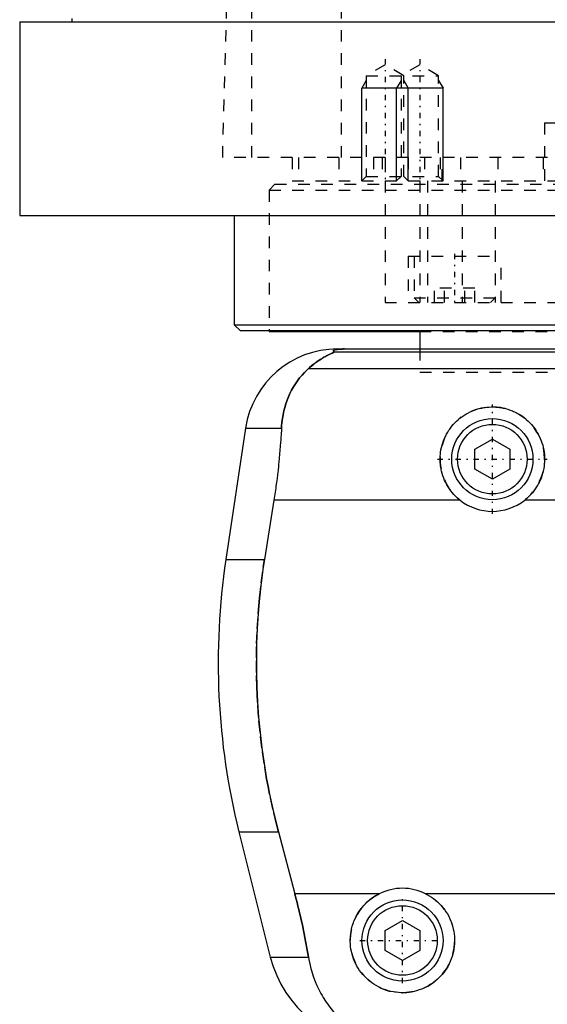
# Model space of a CAD drawing. Extents: x -90 to 90, y -104 to 484.
# Tile 2 of 8: x -80 to -34, y -56 to 28. Entities that reach past the tile are written whole.
import ezdxf

# ---------------------------------------------------------------- set-up
doc = ezdxf.new("R2010")
doc.units = 0
doc.linetypes.add('CENTER', pattern=[1.5, 0.45, -0.5, 0.05, -0.5])
doc.linetypes.add('DASHED', pattern=[2, 1, -1])
for name, color, linetype in [('AM_0', 7, 'CONTINUOUS'), ('AM_10', 7, 'CONTINUOUS'), ('AM_3', 7, 'DASHED'), ('AM_7', 7, 'CENTER')]:
    doc.layers.add(name, color=color, linetype=linetype)

msp = doc.modelspace()

# ---------------------------------------------------------------- linework, layer by layer
at = {"layer": 'AM_0', "color": 7, "linetype": 'CONTINUOUS'}
for p, q in [((-79.5, 28.2), (-79.5, 11.5)), ((-79.5, 28.2), (79.5, 28.2)), ((-75, 28.5), (-75, 28.2)), ((-79.5, 11.5), (79.5, 11.5)), ((-61, 11.5), (-61, 2.08)), ((-61, 2.08), (-60.5, 1.58)), ((-61, 2.08), (-21.935, 2.08)), ((-60.5, 1.58), (-21.435, 1.58)), ((-58, 1.58), (-58, 1.5)), ((-58, 1.5), (-45.028, 1.5)), ((-45, 1.58), (-45, 0)), ((-52.11, 0), (52.11, 0)), ((-52.378, -0.254), (52.378, -0.254)), ((-54.6, -1.693), (54.6, -1.693)), ((-60.021, -6.813), (-61.724, -18.159)), ((-60.021, -6.813), (-56.932, -6.813)), ((-40.25, -8.634), (-38.75, -7.768)), ((-38.75, -7.768), (-37.25, -8.634)), ((-40.25, -10.366), (-40.25, -8.634)), ((-37.25, -8.634), (-37.25, -10.366)), ((-38.75, -11.232), (-40.25, -10.366)), ((-37.25, -10.366), (-38.75, -11.232)), ((-57.58, -13.032), (-58.394, -18.159)), ((-41.538, -13.032), (-57.58, -13.032)), ((35.962, -13.032), (-35.962, -13.032)), ((-61.724, -18.159), (-58.394, -18.159)), ((-60.596, -41.616), (-57.893, -52.426)), ((-60.596, -41.616), (-57.2, -41.616)), ((-57.2, -41.616), (-55.781, -46.968)), ((-48.498, -46.968), (-55.781, -46.968)), ((44.502, -46.968), (-44.502, -46.968)), ((-48, -50.134), (-46.5, -49.268)), ((-46.5, -49.268), (-45, -50.134)), ((-48, -51.866), (-48, -50.134)), ((-45, -50.134), (-45, -51.866)), ((-57.893, -52.426), (-54.602, -52.426)), ((-46.5, -52.732), (-48, -51.866)), ((-45, -51.866), (-46.5, -52.732))]:
    msp.add_line(p, q, dxfattribs=at)
for points in [[(-51.492, 0, 0), (-51.497, 0, 0), (-51.506, 0, 0), (-51.516, 0, 0), (-51.521, 0, 0), (-51.525, 0, 0), (-51.535, 0, 0), (-51.544, 0, 0), (-51.553, 0, 0), (-51.562, 0, 0), (-51.57, 0, 0), (-51.574, 0, 0), (-51.579, 0, 0), (-51.587, -0.001, 0), (-51.596, -0.001, 0), (-51.605, -0.001, 0), (-51.614, -0.001, 0), (-51.623, -0.001, 0), (-51.627, -0.001, 0), (-51.631, -0.001, 0), (-51.64, -0.001, 0), (-51.649, -0.002, 0), (-51.653, -0.002, 0), (-51.657, -0.002, 0), (-51.666, -0.002, 0), (-51.674, -0.002, 0), (-51.678, -0.002, 0), (-51.682, -0.002, 0), (-51.689, -0.003, 0), (-51.697, -0.003, 0), (-51.704, -0.003, 0), (-51.712, -0.003, 0), (-51.719, -0.003, 0), (-51.723, -0.004, 0), (-51.726, -0.004, 0), (-51.734, -0.004, 0), (-51.741, -0.004, 0), (-51.748, -0.004, 0), (-51.756, -0.005, 0), (-51.763, -0.005, 0), (-51.766, -0.005, 0), (-51.77, -0.005, 0), (-51.777, -0.006, 0), (-51.784, -0.006, 0), (-51.79, -0.006, 0), (-51.797, -0.007, 0), (-51.803, -0.007, 0), (-51.807, -0.007, 0), (-51.81, -0.007, 0), (-51.816, -0.007, 0), (-51.822, -0.008, 0), (-51.842, -0.009, 0), (-51.874, -0.011, 0), (-51.89, -0.012, 0), (-51.905, -0.013, 0), (-51.934, -0.015, 0), (-51.962, -0.017, 0), (-51.988, -0.019, 0), (-52.012, -0.022, 0), (-52.035, -0.024, 0), (-52.046, -0.025, 0), (-52.057, -0.026, 0), (-52.077, -0.029, 0), (-52.096, -0.031, 0), (-52.105, -0.032, 0), (-52.113, -0.033, 0), (-52.129, -0.036, 0), (-52.145, -0.038, 0), (-52.153, -0.039, 0), (-52.16, -0.04, 0), (-52.175, -0.043, 0), (-52.189, -0.045, 0), (-52.234, -0.053, 0), (-52.298, -0.069, 0), (-52.348, -0.084, 0), (-52.386, -0.099, 0), (-52.413, -0.113, 0), (-52.423, -0.121, 0), (-52.432, -0.128, 0), (-52.445, -0.142, 0), (-52.452, -0.157, 0), (-52.454, -0.171, 0), (-52.451, -0.186, 0), (-52.443, -0.201, 0), (-52.437, -0.209, 0), (-52.43, -0.216, 0), (-52.412, -0.231, 0), (-52.391, -0.247, 0), (-52.378, -0.254, 0)], [(-52.378, -0.254, 0), (-52.377, -0.255, 0), (-52.376, -0.256, 0), (-52.375, -0.258, 0), (-52.375, -0.259, 0), (-52.376, -0.26, 0), (-52.377, -0.263, 0), (-52.379, -0.265, 0), (-52.381, -0.268, 0), (-52.385, -0.271, 0), (-52.389, -0.274, 0), (-52.391, -0.275, 0), (-52.394, -0.277, 0), (-52.4, -0.281, 0), (-52.406, -0.284, 0), (-52.413, -0.288, 0), (-52.421, -0.292, 0), (-52.429, -0.296, 0), (-52.433, -0.299, 0), (-52.438, -0.301, 0), (-52.447, -0.306, 0), (-52.457, -0.31, 0), (-52.462, -0.313, 0), (-52.468, -0.315, 0), (-52.479, -0.321, 0), (-52.49, -0.326, 0), (-52.496, -0.329, 0), (-52.502, -0.331, 0), (-52.514, -0.337, 0), (-52.527, -0.343, 0), (-52.54, -0.349, 0), (-52.553, -0.355, 0), (-52.567, -0.361, 0), (-52.574, -0.364, 0), (-52.581, -0.368, 0), (-52.595, -0.374, 0), (-52.61, -0.381, 0), (-52.663, -0.405, 0), (-52.763, -0.452, 0), (-52.876, -0.506, 0), (-52.999, -0.568, 0), (-53.064, -0.602, 0), (-53.132, -0.638, 0), (-53.273, -0.717, 0), (-53.426, -0.807, 0), (-53.588, -0.908, 0), (-53.758, -1.021, 0), (-53.936, -1.147, 0), (-54.027, -1.214, 0), (-54.12, -1.286, 0), (-54.309, -1.438, 0), (-54.502, -1.605, 0), (-54.6, -1.693, 0)], [(-54.6, -1.693, 0), (-54.718, -1.8, 0), (-54.945, -2.021, 0), (-55.16, -2.253, 0), (-55.263, -2.372, 0), (-55.363, -2.494, 0), (-55.554, -2.744, 0), (-55.733, -3.004, 0), (-55.901, -3.271, 0), (-56.056, -3.547, 0), (-56.199, -3.831, 0), (-56.266, -3.975, 0), (-56.33, -4.121, 0), (-56.448, -4.419, 0), (-56.554, -4.722, 0), (-56.647, -5.031, 0), (-56.727, -5.345, 0), (-56.795, -5.664, 0), (-56.824, -5.825, 0), (-56.85, -5.988, 0), (-56.893, -6.315, 0), (-56.922, -6.646, 0), (-56.932, -6.813, 0)], [(-41.538, -13.032, 0), (-41.619, -12.967, 0), (-41.774, -12.832, 0), (-41.921, -12.693, 0), (-41.992, -12.621, 0), (-42.062, -12.547, 0), (-42.197, -12.393, 0), (-42.326, -12.231, 0), (-42.449, -12.062, 0), (-42.565, -11.886, 0), (-42.673, -11.704, 0), (-42.724, -11.611, 0), (-42.773, -11.517, 0), (-42.863, -11.325, 0), (-42.945, -11.128, 0), (-43.017, -10.929, 0), (-43.08, -10.727, 0), (-43.132, -10.523, 0), (-43.155, -10.42, 0), (-43.175, -10.318, 0), (-43.208, -10.113, 0), (-43.231, -9.909, 0), (-43.239, -9.808, 0), (-43.245, -9.707, 0), (-43.25, -9.507, 0), (-43.246, -9.308, 0), (-43.241, -9.208, 0), (-43.233, -9.108, 0), (-43.211, -8.906, 0), (-43.179, -8.704, 0), (-43.138, -8.502, 0), (-43.088, -8.302, 0), (-43.028, -8.104, 0), (-42.995, -8.006, 0), (-42.959, -7.908, 0), (-42.881, -7.716, 0), (-42.795, -7.528, 0), (-42.7, -7.345, 0), (-42.598, -7.166, 0), (-42.488, -6.994, 0), (-42.43, -6.91, 0), (-42.37, -6.827, 0), (-42.247, -6.668, 0), (-42.118, -6.515, 0), (-41.983, -6.37, 0), (-41.844, -6.232, 0), (-41.697, -6.099, 0), (-41.621, -6.035, 0), (-41.542, -5.971, 0), (-41.38, -5.849, 0), (-41.211, -5.732, 0), (-41.035, -5.623, 0), (-40.853, -5.521, 0), (-40.665, -5.428, 0), (-40.57, -5.384, 0), (-40.473, -5.343, 0), (-40.277, -5.267, 0), (-40.077, -5.2, 0), (-39.875, -5.143, 0), (-39.67, -5.095, 0), (-39.465, -5.057, 0), (-39.362, -5.042, 0), (-39.259, -5.029, 0), (-39.054, -5.01, 0), (-38.851, -5.001, 0), (-38.75, -5, 0), (-38.649, -5.001, 0), (-38.446, -5.01, 0), (-38.241, -5.029, 0), (-38.138, -5.042, 0), (-38.035, -5.057, 0), (-37.83, -5.095, 0), (-37.625, -5.143, 0), (-37.423, -5.2, 0), (-37.223, -5.267, 0), (-37.027, -5.343, 0), (-36.93, -5.384, 0), (-36.835, -5.428, 0), (-36.647, -5.521, 0), (-36.465, -5.623, 0), (-36.289, -5.732, 0), (-36.12, -5.849, 0), (-35.958, -5.971, 0), (-35.879, -6.035, 0), (-35.803, -6.099, 0), (-35.656, -6.232, 0), (-35.517, -6.37, 0), (-35.382, -6.515, 0), (-35.253, -6.668, 0), (-35.13, -6.827, 0), (-35.07, -6.91, 0), (-35.012, -6.994, 0), (-34.902, -7.166, 0), (-34.8, -7.345, 0), (-34.705, -7.528, 0), (-34.619, -7.716, 0), (-34.541, -7.908, 0), (-34.505, -8.006, 0), (-34.472, -8.104, 0), (-34.412, -8.302, 0), (-34.362, -8.502, 0), (-34.321, -8.704, 0), (-34.289, -8.906, 0), (-34.267, -9.108, 0), (-34.259, -9.208, 0), (-34.254, -9.308, 0), (-34.25, -9.507, 0), (-34.255, -9.707, 0), (-34.261, -9.808, 0), (-34.269, -9.909, 0), (-34.292, -10.113, 0), (-34.325, -10.318, 0), (-34.345, -10.42, 0), (-34.368, -10.523, 0), (-34.42, -10.727, 0), (-34.483, -10.929, 0), (-34.555, -11.128, 0), (-34.637, -11.325, 0), (-34.727, -11.517, 0), (-34.776, -11.611, 0), (-34.827, -11.704, 0), (-34.935, -11.886, 0), (-35.051, -12.062, 0), (-35.174, -12.231, 0), (-35.303, -12.393, 0), (-35.438, -12.547, 0), (-35.508, -12.621, 0), (-35.579, -12.693, 0), (-35.726, -12.832, 0), (-35.881, -12.967, 0), (-35.962, -13.032, 0)], [(-56.932, -6.813, 0), (-56.941, -6.985, 0), (-56.96, -7.331, 0), (-56.981, -7.678, 0), (-56.992, -7.852, 0), (-57.004, -8.026, 0), (-57.03, -8.374, 0), (-57.058, -8.723, 0), (-57.088, -9.071, 0), (-57.12, -9.42, 0), (-57.155, -9.769, 0), (-57.173, -9.943, 0), (-57.191, -10.117, 0), (-57.23, -10.464, 0), (-57.27, -10.81, 0), (-57.313, -11.155, 0), (-57.357, -11.498, 0), (-57.403, -11.84, 0), (-57.427, -12.01, 0), (-57.451, -12.18, 0), (-57.501, -12.52, 0), (-57.553, -12.861, 0), (-57.58, -13.032, 0)], [(-58.394, -18.159, 0), (-58.495, -18.825, 0), (-58.674, -20.156, 0), (-58.821, -21.482, 0), (-58.882, -22.142, 0), (-58.935, -22.799, 0), (-59.018, -24.102, 0), (-59.071, -25.384, 0), (-59.094, -26.642, 0), (-59.089, -27.883, 0), (-59.057, -29.149, 0), (-59.03, -29.791, 0), (-58.995, -30.438, 0), (-58.902, -31.746, 0), (-58.777, -33.067, 0), (-58.62, -34.395, 0), (-58.431, -35.726, 0), (-58.21, -37.055, 0), (-58.088, -37.717, 0), (-57.958, -38.376, 0), (-57.676, -39.685, 0), (-57.366, -40.978, 0), (-57.2, -41.616, 0)], [(-55.781, -46.968, 0), (-55.741, -47.12, 0), (-55.662, -47.424, 0), (-55.585, -47.726, 0), (-55.547, -47.877, 0), (-55.51, -48.027, 0), (-55.436, -48.327, 0), (-55.365, -48.626, 0), (-55.296, -48.924, 0), (-55.227, -49.223, 0), (-55.161, -49.525, 0), (-55.128, -49.676, 0), (-55.095, -49.827, 0), (-55.031, -50.131, 0), (-54.968, -50.435, 0), (-54.907, -50.741, 0), (-54.848, -51.047, 0), (-54.79, -51.353, 0), (-54.762, -51.506, 0), (-54.735, -51.66, 0), (-54.68, -51.966, 0), (-54.628, -52.273, 0), (-54.602, -52.426, 0)], [(-44.502, -46.968, 0), (-44.399, -47.021, 0), (-44.198, -47.134, 0), (-44.003, -47.256, 0), (-43.909, -47.321, 0), (-43.817, -47.387, 0), (-43.639, -47.526, 0), (-43.471, -47.672, 0), (-43.312, -47.824, 0), (-43.16, -47.984, 0), (-43.015, -48.153, 0), (-42.945, -48.241, 0), (-42.877, -48.331, 0), (-42.747, -48.518, 0), (-42.625, -48.712, 0), (-42.514, -48.912, 0), (-42.412, -49.119, 0), (-42.321, -49.33, 0), (-42.28, -49.438, 0), (-42.241, -49.546, 0), (-42.173, -49.765, 0), (-42.116, -49.985, 0), (-42.092, -50.096, 0), (-42.07, -50.207, 0), (-42.036, -50.428, 0), (-42.014, -50.648, 0), (-42.007, -50.758, 0), (-42.002, -50.866, 0), (-42.001, -51.081, 0), (-42.01, -51.297, 0), (-42.029, -51.514, 0), (-42.06, -51.733, 0), (-42.101, -51.95, 0), (-42.126, -52.059, 0), (-42.154, -52.167, 0), (-42.217, -52.381, 0), (-42.291, -52.592, 0), (-42.375, -52.799, 0), (-42.469, -53.001, 0), (-42.573, -53.198, 0), (-42.629, -53.294, 0), (-42.686, -53.389, 0), (-42.808, -53.573, 0), (-42.938, -53.749, 0), (-43.074, -53.918, 0), (-43.217, -54.078, 0), (-43.366, -54.229, 0), (-43.443, -54.302, 0), (-43.522, -54.374, 0), (-43.688, -54.513, 0), (-43.863, -54.646, 0), (-44.046, -54.772, 0), (-44.237, -54.889, 0), (-44.435, -54.998, 0), (-44.536, -55.049, 0), (-44.639, -55.097, 0), (-44.849, -55.186, 0), (-45.063, -55.264, 0), (-45.281, -55.332, 0), (-45.502, -55.388, 0), (-45.724, -55.433, 0), (-45.835, -55.451, 0), (-45.947, -55.466, 0), (-46.17, -55.488, 0), (-46.39, -55.499, 0), (-46.5, -55.5, 0), (-46.61, -55.499, 0), (-46.83, -55.488, 0), (-47.053, -55.466, 0), (-47.165, -55.451, 0), (-47.276, -55.433, 0), (-47.498, -55.388, 0), (-47.719, -55.332, 0), (-47.937, -55.264, 0), (-48.151, -55.186, 0), (-48.361, -55.097, 0), (-48.464, -55.049, 0), (-48.565, -54.998, 0), (-48.763, -54.889, 0), (-48.954, -54.772, 0), (-49.137, -54.646, 0), (-49.312, -54.513, 0), (-49.478, -54.374, 0), (-49.557, -54.302, 0), (-49.634, -54.229, 0), (-49.783, -54.078, 0), (-49.926, -53.918, 0), (-50.062, -53.749, 0), (-50.192, -53.573, 0), (-50.314, -53.389, 0), (-50.371, -53.294, 0), (-50.427, -53.198, 0), (-50.531, -53.001, 0), (-50.625, -52.799, 0), (-50.709, -52.592, 0), (-50.783, -52.381, 0), (-50.846, -52.167, 0), (-50.874, -52.059, 0), (-50.899, -51.95, 0), (-50.94, -51.733, 0), (-50.971, -51.514, 0), (-50.99, -51.297, 0), (-50.999, -51.081, 0), (-50.998, -50.866, 0), (-50.993, -50.758, 0), (-50.986, -50.648, 0), (-50.964, -50.428, 0), (-50.93, -50.207, 0), (-50.908, -50.096, 0), (-50.884, -49.985, 0), (-50.827, -49.765, 0), (-50.759, -49.546, 0), (-50.72, -49.438, 0), (-50.679, -49.33, 0), (-50.588, -49.119, 0), (-50.486, -48.912, 0), (-50.375, -48.712, 0), (-50.253, -48.518, 0), (-50.123, -48.331, 0), (-50.055, -48.241, 0), (-49.985, -48.153, 0), (-49.84, -47.984, 0), (-49.688, -47.824, 0), (-49.529, -47.672, 0), (-49.361, -47.526, 0), (-49.183, -47.387, 0), (-49.091, -47.321, 0), (-48.997, -47.256, 0), (-48.802, -47.134, 0), (-48.601, -47.021, 0), (-48.498, -46.968, 0)], [(-54.602, -52.426, 0), (-54.568, -52.624, 0), (-54.487, -53.017, 0), (-54.393, -53.404, 0), (-54.34, -53.595, 0), (-54.284, -53.785, 0), (-54.161, -54.159, 0), (-54.024, -54.526, 0), (-53.873, -54.885, 0), (-53.708, -55.236, 0), (-53.529, -55.579, 0), (-53.435, -55.747, 0), (-53.337, -55.912, 0), (-53.131, -56.236, 0), (-52.912, -56.55, 0), (-52.68, -56.852, 0), (-52.435, -57.144, 0), (-52.177, -57.424, 0), (-52.043, -57.559, 0), (-51.906, -57.692, 0), (-51.622, -57.947, 0), (-51.326, -58.19, 0), (-51.173, -58.307, 0)]]:
    msp.add_polyline3d(points, dxfattribs=at)
for centre, radius in [((-38.75, -9.5), 3.5), ((-38.75, -9.5), 3), ((-46.5, -51), 3.5), ((-46.5, -51), 3)]:
    msp.add_circle(centre, radius, dxfattribs=at)
for centre, radius, start, end in [((-52.11, -8), 8, 90, 171.46703), ((-38.75, -9.5), 4.5, 231.7104, 308.2896), ((-2.388, -27.062), 60, 171.46703, 194.03784), ((-46.5, -51), 4.5, 63.63717, 116.36283), ((-48.192, -50), 10, 194.03784, 270)]:
    msp.add_arc(centre, radius, start, end, dxfattribs=at)
at = {"layer": 'AM_10', "color": 7, "linetype": 'CONTINUOUS'}
for p, q in [((-49.621, 23.156), (-50, 22.5)), ((-46.621, 23.156), (-47, 22.5)), ((-46.379, 23.156), (-46, 22.5)), ((-43.379, 23.156), (-43, 22.5)), ((-50, 14.5), (-50, 22.5)), ((-43, 22.5), (-50, 22.5)), ((-47, 14.5), (-47, 22.5)), ((-46, 14.5), (-46, 22.5)), ((-43, 14.5), (-43, 22.5))]:
    msp.add_line(p, q, dxfattribs=at)
at = {"layer": 'AM_3', "color": 6, "linetype": 'DASHED'}
for p, q in [((-51.744, 16.5), (-51.744, 77.05)), ((-59.5, 16.5), (-59.5, 75.489)), ((-62, 16.5), (-60.5, 73.35)), ((-48, 24.5), (-49.621, 23.564)), ((-46.379, 23.564), (-48, 24.5)), ((-45, 24.5), (-46.621, 23.564)), ((-43.379, 23.564), (-45, 24.5)), ((-49.621, 23.564), (-49.621, 14.879)), ((-49.621, 23.564), (-43.379, 23.564)), ((-46.621, 23.564), (-46.621, 14.879)), ((-46.379, 14.879), (-46.379, 23.564)), ((-43.379, 14.879), (-43.379, 23.564)), ((-34.25, 19.5), (34.25, 19.5)), ((-34.25, 19.5), (-34.25, 14.2)), ((-34.25, 19.5), (0, 19.5)), ((62, 16.5), (-62, 16.5)), ((-56, 16.5), (-56, 14.5)), ((-55.474, 16.5), (-55.474, 14.5)), ((-52, 16.5), (-52, 14.5)), ((-49, 16.5), (-49, 14.5)), ((-48.25, 16.5), (-48.25, 14.5)), ((-48, 16.5), (-48, 4)), ((-46, 16.5), (-46, 14.5)), ((-44.587, 16.5), (-44.587, 14.5)), ((-43.236, 16.5), (-43.236, 14.5)), ((-43.087, 14.5), (-43.087, 16.5)), ((-41.5, 16.5), (-41.5, 14.5)), ((-38.286, 16.5), (-38.286, 14.5)), ((-34.381, 16.5), (-34.381, 14.5)), ((-56, 14.5), (56, 14.5)), ((-49.621, 14.879), (-50, 14.5)), ((-49.621, 14.879), (-43.379, 14.879)), ((-46.621, 14.879), (-47, 14.5)), ((-46, 14.5), (-46.379, 14.879)), ((-45.003, 14.5), (-45.003, 4)), ((-44.341, 14.5), (-44.341, 4)), ((-43, 14.5), (-43.379, 14.879)), ((-41.361, 14.5), (-41.361, 4)), ((-38.5, 14.5), (-38.5, 4)), ((-57.5, 14.2), (-58, 13.7)), ((-58, 13.7), (-58, 1.58)), ((-58, 13.7), (58, 13.7)), ((-57.5, 14.2), (57.5, 14.2)), ((-46, 8), (-46, 4)), ((-46, 8), (-38, 8)), ((-45.5, 8), (-45.5, 4.4)), ((-38, 4), (-38, 8)), ((-43.732, 4), (-43.732, 5.25)), ((-40.268, 5.25), (-43.732, 5.25)), ((-42.866, 4), (-42.866, 5.25)), ((-41.134, 4), (-41.134, 5.25)), ((-40.268, 4), (-40.268, 5.25)), ((-45.5, 4.4), (-45.1, 4)), ((-45.5, 4.4), (-38.5, 4.4)), ((-38.9, 4), (-38.5, 4.4)), ((-48, 4), (48, 4)), ((-45.028, 1.5), (-21.355, 1.5)), ((-45, 0), (-45, -2)), ((-45, -2), (45, -2)), ((-45, -2), (45, -2))]:
    msp.add_line(p, q, dxfattribs=at)
for points in [[(-52.378, -0.254, 0), (-52.391, -0.247, 0), (-52.412, -0.231, 0), (-52.43, -0.216, 0), (-52.437, -0.209, 0), (-52.443, -0.201, 0), (-52.451, -0.186, 0), (-52.454, -0.171, 0), (-52.452, -0.157, 0), (-52.445, -0.142, 0), (-52.432, -0.128, 0), (-52.423, -0.121, 0), (-52.413, -0.113, 0), (-52.386, -0.099, 0), (-52.348, -0.084, 0), (-52.298, -0.069, 0), (-52.234, -0.053, 0), (-52.189, -0.045, 0), (-52.175, -0.043, 0), (-52.16, -0.04, 0), (-52.153, -0.039, 0), (-52.145, -0.038, 0), (-52.129, -0.036, 0), (-52.113, -0.033, 0), (-52.105, -0.032, 0), (-52.096, -0.031, 0), (-52.077, -0.029, 0), (-52.057, -0.026, 0), (-52.046, -0.025, 0), (-52.035, -0.024, 0), (-52.012, -0.022, 0), (-51.988, -0.019, 0), (-51.962, -0.017, 0), (-51.934, -0.015, 0), (-51.905, -0.013, 0), (-51.89, -0.012, 0), (-51.874, -0.011, 0), (-51.842, -0.009, 0), (-51.822, -0.008, 0), (-51.816, -0.007, 0), (-51.81, -0.007, 0), (-51.807, -0.007, 0), (-51.803, -0.007, 0), (-51.797, -0.007, 0), (-51.79, -0.006, 0), (-51.784, -0.006, 0), (-51.777, -0.006, 0), (-51.77, -0.005, 0), (-51.766, -0.005, 0), (-51.763, -0.005, 0), (-51.756, -0.005, 0), (-51.748, -0.004, 0), (-51.741, -0.004, 0), (-51.734, -0.004, 0), (-51.726, -0.004, 0), (-51.723, -0.004, 0), (-51.719, -0.003, 0), (-51.712, -0.003, 0), (-51.704, -0.003, 0), (-51.697, -0.003, 0), (-51.689, -0.003, 0), (-51.682, -0.002, 0), (-51.678, -0.002, 0), (-51.674, -0.002, 0), (-51.666, -0.002, 0), (-51.657, -0.002, 0), (-51.653, -0.002, 0), (-51.649, -0.002, 0), (-51.64, -0.001, 0), (-51.631, -0.001, 0), (-51.627, -0.001, 0), (-51.623, -0.001, 0), (-51.614, -0.001, 0), (-51.605, -0.001, 0), (-51.596, -0.001, 0), (-51.587, -0.001, 0), (-51.579, 0, 0), (-51.574, 0, 0), (-51.57, 0, 0), (-51.562, 0, 0), (-51.553, 0, 0), (-51.544, 0, 0), (-51.535, 0, 0), (-51.525, 0, 0), (-51.521, 0, 0), (-51.516, 0, 0), (-51.506, 0, 0), (-51.497, 0, 0), (-51.492, 0, 0)], [(-54.6, -1.693, 0), (-54.508, -1.609, 0), (-54.325, -1.451, 0), (-54.145, -1.305, 0), (-54.057, -1.237, 0), (-53.97, -1.172, 0), (-53.799, -1.049, 0), (-53.635, -0.938, 0), (-53.477, -0.838, 0), (-53.327, -0.748, 0), (-53.184, -0.667, 0), (-53.116, -0.63, 0), (-53.051, -0.595, 0), (-52.927, -0.531, 0), (-52.812, -0.475, 0), (-52.704, -0.424, 0), (-52.644, -0.396, 0), (-52.628, -0.389, 0), (-52.612, -0.382, 0), (-52.604, -0.378, 0), (-52.596, -0.374, 0), (-52.581, -0.367, 0), (-52.566, -0.361, 0), (-52.551, -0.354, 0), (-52.537, -0.347, 0), (-52.523, -0.341, 0), (-52.516, -0.338, 0), (-52.509, -0.335, 0), (-52.496, -0.329, 0), (-52.484, -0.323, 0), (-52.478, -0.32, 0), (-52.472, -0.317, 0), (-52.46, -0.312, 0), (-52.449, -0.307, 0), (-52.444, -0.304, 0), (-52.439, -0.302, 0), (-52.429, -0.297, 0), (-52.421, -0.292, 0), (-52.412, -0.288, 0), (-52.405, -0.284, 0), (-52.398, -0.28, 0), (-52.395, -0.278, 0), (-52.392, -0.276, 0), (-52.387, -0.272, 0), (-52.383, -0.269, 0), (-52.38, -0.266, 0), (-52.377, -0.263, 0), (-52.376, -0.261, 0), (-52.375, -0.26, 0), (-52.375, -0.259, 0), (-52.376, -0.257, 0), (-52.377, -0.255, 0), (-52.378, -0.254, 0)], [(-56.932, -6.813, 0), (-56.922, -6.646, 0), (-56.893, -6.315, 0), (-56.85, -5.988, 0), (-56.824, -5.825, 0), (-56.795, -5.664, 0), (-56.727, -5.345, 0), (-56.647, -5.031, 0), (-56.554, -4.722, 0), (-56.448, -4.418, 0), (-56.329, -4.121, 0), (-56.266, -3.975, 0), (-56.199, -3.83, 0), (-56.056, -3.547, 0), (-55.9, -3.271, 0), (-55.733, -3.003, 0), (-55.554, -2.744, 0), (-55.363, -2.494, 0), (-55.263, -2.372, 0), (-55.16, -2.253, 0), (-54.945, -2.021, 0), (-54.718, -1.8, 0), (-54.6, -1.693, 0)], [(-57.2, -41.616, 0), (-57.366, -40.978, 0), (-57.676, -39.685, 0), (-57.958, -38.376, 0), (-58.088, -37.717, 0), (-58.21, -37.055, 0), (-58.431, -35.726, 0), (-58.62, -34.395, 0), (-58.777, -33.067, 0), (-58.902, -31.746, 0), (-58.995, -30.438, 0), (-59.03, -29.791, 0), (-59.057, -29.149, 0), (-59.089, -27.883, 0), (-59.094, -26.642, 0), (-59.071, -25.384, 0), (-59.018, -24.102, 0), (-58.935, -22.799, 0), (-58.882, -22.142, 0), (-58.821, -21.482, 0), (-58.674, -20.156, 0), (-58.495, -18.825, 0), (-58.394, -18.159, 0)], [(-54.602, -52.426, 0), (-54.628, -52.273, 0), (-54.68, -51.966, 0), (-54.735, -51.66, 0), (-54.762, -51.506, 0), (-54.79, -51.353, 0), (-54.848, -51.047, 0), (-54.907, -50.741, 0), (-54.968, -50.435, 0), (-55.031, -50.131, 0), (-55.095, -49.827, 0), (-55.128, -49.676, 0), (-55.161, -49.525, 0), (-55.227, -49.223, 0), (-55.296, -48.924, 0), (-55.365, -48.626, 0), (-55.436, -48.327, 0), (-55.51, -48.027, 0), (-55.547, -47.877, 0), (-55.585, -47.726, 0), (-55.662, -47.424, 0), (-55.741, -47.12, 0), (-55.781, -46.968, 0)]]:
    msp.add_polyline3d(points, dxfattribs=at)
for centre, start, end in [((-38.75, -9.5), 308.2896, 231.7104), ((-46.5, -51), 116.36283, 63.63717)]:
    msp.add_arc(centre, 4.5, start, end, dxfattribs=at)
at = {"layer": 'AM_7', "color": 4, "linetype": 'CENTER'}
for p, q in [((-48, 25), (-48, 14)), ((-45, 25), (-45, 14)), ((-42, 8.2), (-42, 3.8)), ((-38.75, -14.225), (-38.75, -4.775)), ((-43.475, -9.5), (-34.025, -9.5)), ((-46.5, -54.675), (-46.5, -47.325)), ((-50.175, -51), (-42.825, -51))]:
    msp.add_line(p, q, dxfattribs=at)

doc.saveas('drawing.dxf')
